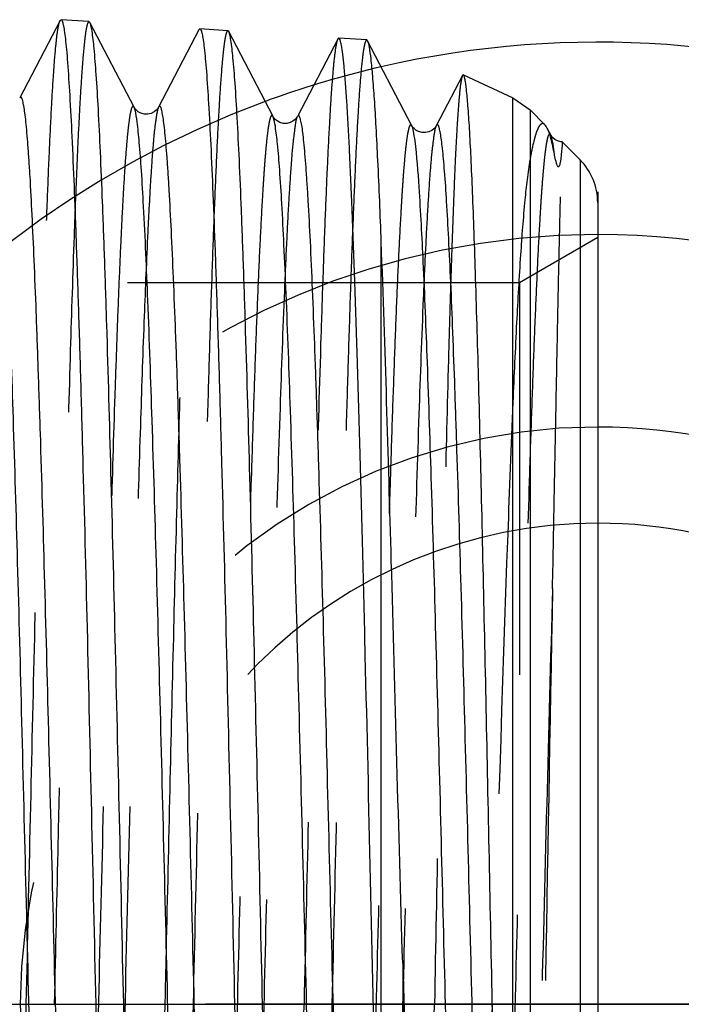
# Model space of a CAD drawing. Header units: millimetres. Extents: x 424 to 576, y 471 to 529.
# Tile 6 of 7: x 546 to 557, y 500 to 516. Entities that reach past the tile are written whole.
import ezdxf

# ---------------------------------------------------------------- set-up
doc = ezdxf.new("R2010")
doc.units = ezdxf.units.MM
doc.header["$LTSCALE"] = 65.185185
doc.linetypes.add('CENTER', pattern=[0.6, 0.375, -0.075, 0.075, -0.075])
doc.linetypes.add('HIDDEN', pattern=[0.2, 0.1, -0.1])
for name, color, linetype in [('ACHSEN_S', 7, 'CONTINUOUS'), ('KONST.EL_MIT_GEO', 7, 'CONTINUOUS'), ('KURVEN', 7, 'CONTINUOUS')]:
    doc.layers.add(name, color=color, linetype=linetype)

msp = doc.modelspace()

# ---------------------------------------------------------------- linework, layer by layer
at = {"layer": 'ACHSEN_S', "color": 2, "linetype": 'CENTER'}
msp.add_line((423.85, 500), (576.15, 500), dxfattribs=at)
at = {"layer": 'KONST.EL_MIT_GEO', "color": 7, "linetype": 'CONTINUOUS'}
for p, q in [((546.211, 516.359), (545.54, 515.072)), ((546.211, 516.359), (546.227, 516.374)), ((546.692, 516.343), (546.227, 516.374)), ((546.707, 516.328), (546.692, 516.343)), ((547.442, 514.917), (546.707, 516.328)), ((548.519, 516.205), (547.849, 514.918)), ((548.519, 516.205), (548.536, 516.221)), ((549.001, 516.19), (548.536, 516.221)), ((549.016, 516.175), (549.001, 516.19)), ((549.752, 514.763), (549.016, 516.175)), ((550.828, 516.052), (550.157, 514.765)), ((551.31, 516.037), (550.845, 516.067)), ((552.061, 514.61), (551.325, 516.021)), ((552.917, 515.458), (552.902, 515.448)), ((552.917, 515.458), (553.74, 515.075)), ((552.902, 515.448), (552.466, 514.611)), ((553.74, 515.075), (554.025, 514.875)), ((553.74, 486.428), (553.74, 515.075)), ((554.025, 514.875), (554.272, 514.628)), ((554.025, 514.875), (554.025, 485.125)), ((549.755, 514.756), (549.751, 514.765)), ((554.37, 514.456), (554.369, 514.458)), ((554.559, 514.341), (554.857, 514.043)), ((554.857, 514.043), (554.857, 485.957)), ((555.15, 513.336), (555.15, 486.664)), ((551.551, 494.483), (551.551, 512.679)), ((551.908, 500.685), (551.908, 484.266))]:
    msp.add_line(p, q, dxfattribs=at)
at = {"layer": 'KONST.EL_MIT_GEO', "color": 8, "linetype": 'HIDDEN'}
for p, q in [((554.369, 514.458), (554.307, 514.577)), ((555.15, 512.75), (553.851, 512)), ((553.851, 512), (533.078, 512)), ((553.851, 512), (553.851, 488))]:
    msp.add_line(p, q, dxfattribs=at)
at = {"layer": 'KONST.EL_MIT_GEO', "color": 7, "linetype": 'CONTINUOUS'}
for points in [[(547.849, 514.918), (547.841, 514.906), (547.83, 514.89), (547.81, 514.868), (547.775, 514.84), (547.726, 514.816), (547.671, 514.802), (547.613, 514.803), (547.555, 514.82), (547.51, 514.844), (547.48, 514.869), (547.46, 514.89), (547.447, 514.908), (547.442, 514.917)], [(550.158, 514.765), (550.15, 514.752), (550.139, 514.737), (550.119, 514.715), (550.084, 514.687), (550.035, 514.662), (549.98, 514.649), (549.922, 514.65), (549.864, 514.666), (549.819, 514.691), (549.789, 514.715), (549.769, 514.737), (549.757, 514.755), (549.752, 514.763)], [(552.466, 514.611), (552.459, 514.599), (552.448, 514.583), (552.428, 514.561), (552.393, 514.534), (552.344, 514.509), (552.289, 514.496), (552.231, 514.497), (552.173, 514.513), (552.128, 514.538), (552.098, 514.562), (552.078, 514.584), (552.066, 514.601), (552.061, 514.61)], [(554.559, 514.341), (554.54, 514.343), (554.482, 514.359), (554.437, 514.384), (554.407, 514.409), (554.387, 514.43), (554.375, 514.448), (554.37, 514.456)]]:
    msp.add_lwpolyline(points, dxfattribs=at)
msp.add_arc((554.15, 513.336), 1, 360, 45, dxfattribs=at)
at = {"layer": 'KONST.EL_MIT_GEO', "color": 8, "linetype": 'HIDDEN'}
msp.add_arc((3761.959, 445.806), 3208.142, 178.908604, 179.03207, dxfattribs=at)
for points, knots in [([(545.65, 500), (545.673, 501.036), (545.718, 503.07), (545.787, 506.029), (545.856, 508.768), (545.915, 510.868), (545.963, 512.364), (545.998, 513.324), (546.032, 514.162), (546.067, 514.872), (546.1, 515.446), (546.134, 515.88), (546.163, 516.152), (546.189, 516.295), (546.202, 516.343), (546.211, 516.359)], [0, 0, 0, 0, 0.189878, 0.372817, 0.542208, 0.691896, 0.757624, 0.816461, 0.86787, 0.911386, 0.946617, 0.973248, 0.991062, 0.99663, 1, 1, 1, 1]), ([(546.692, 516.343), (546.685, 516.344), (546.669, 516.321), (546.658, 516.279), (546.642, 516.206), (546.621, 516.054), (546.594, 515.791), (546.564, 515.392), (546.534, 514.884), (546.503, 514.27), (546.473, 513.555), (546.43, 512.413), (546.377, 510.777), (546.317, 508.595), (546.256, 506.169), (546.216, 504.478), (546.196, 503.602)], [0, 0, 0, 0, 0.001613, 0.005169, 0.010913, 0.01888, 0.041482, 0.072871, 0.112842, 0.161116, 0.217356, 0.28116, 0.429606, 0.602247, 0.794187, 1, 1, 1, 1]), ([(548.04, 503.575), (548.06, 504.416), (548.098, 506.043), (548.157, 508.383), (548.216, 510.499), (548.274, 512.337), (548.325, 513.672), (548.367, 514.564), (548.396, 515.091), (548.426, 515.517), (548.453, 515.842), (548.483, 516.058), (548.502, 516.171), (548.519, 516.205)], [0, 0, 0, 0, 0.199514, 0.386219, 0.555171, 0.7019, 0.822516, 0.872002, 0.913827, 0.947709, 0.973444, 0.990877, 1, 1, 1, 1]), ([(549.001, 516.19), (548.992, 516.19), (548.975, 516.158), (548.962, 516.104), (548.943, 516.004), (548.927, 515.871), (548.909, 515.697), (548.883, 515.391), (548.852, 514.916), (548.817, 514.24), (548.782, 513.426), (548.746, 512.483), (548.71, 511.419), (548.674, 510.246), (548.625, 508.494), (548.565, 506.122), (548.494, 503.121), (548.447, 501.054), (548.423, 500)], [0, 0, 0, 0, 0.001589, 0.005301, 0.011343, 0.019743, 0.030492, 0.043568, 0.076588, 0.118494, 0.168893, 0.227299, 0.293147, 0.365809, 0.444583, 0.61739, 0.804921, 1, 1, 1, 1]), ([(550.828, 516.052), (550.82, 516.036), (550.807, 515.989), (550.781, 515.847), (550.752, 515.58), (550.718, 515.154), (550.685, 514.589), (550.65, 513.893), (550.616, 513.07), (550.581, 512.128), (550.533, 510.66), (550.474, 508.6), (550.405, 505.913), (550.336, 503.011), (550.291, 501.016), (550.268, 500)], [0, 0, 0, 0, 0.00341, 0.009015, 0.026895, 0.053579, 0.08885, 0.132396, 0.183821, 0.242666, 0.308391, 0.458048, 0.627372, 0.81022, 1, 1, 1, 1]), ([(551.31, 516.037), (551.301, 516.037), (551.284, 516.005), (551.271, 515.952), (551.252, 515.853), (551.227, 515.651), (551.196, 515.302), (551.161, 514.775), (551.126, 514.105), (551.091, 513.299), (551.055, 512.365), (551.019, 511.311), (550.983, 510.148), (550.934, 508.413), (550.874, 506.064), (550.803, 503.091), (550.756, 501.044), (550.732, 500)], [0, 0, 0, 0, 0.001597, 0.005312, 0.011357, 0.01976, 0.043585, 0.076606, 0.118515, 0.168915, 0.227322, 0.293173, 0.365837, 0.44461, 0.617411, 0.80493, 1, 1, 1, 1]), ([(552.902, 515.448), (552.895, 515.434), (552.885, 515.391), (552.862, 515.26), (552.839, 515.007), (552.81, 514.602), (552.782, 514.063), (552.754, 513.396), (552.725, 512.605), (552.696, 511.7), (552.656, 510.287), (552.607, 508.302), (552.55, 505.71), (552.493, 502.909), (552.455, 500.982), (552.436, 500)], [0, 0, 0, 0, 0.003115, 0.00846, 0.025894, 0.05223, 0.087234, 0.130594, 0.181903, 0.240696, 0.306431, 0.456267, 0.625974, 0.809407, 1, 1, 1, 1]), ([(547.441, 514.919), (547.438, 514.925), (547.426, 514.942), (547.401, 514.915), (547.392, 514.874), (547.374, 514.804), (547.36, 514.707), (547.344, 514.582), (547.328, 514.429), (547.305, 514.171), (547.278, 513.781), (547.246, 513.236), (547.215, 512.591), (547.183, 511.85), (547.152, 511.018), (547.108, 509.749), (547.054, 507.99), (546.991, 505.711), (546.95, 504.118), (546.929, 503.292)], [0, 0, 0, 0, 0.001942, 0.003672, 0.007415, 0.013473, 0.021894, 0.032684, 0.045832, 0.061314, 0.099175, 0.145995, 0.201426, 0.265048, 0.336381, 0.414884, 0.59098, 0.787999, 1, 1, 1, 1]), ([(547.849, 514.918), (547.832, 514.886), (547.813, 514.779), (547.783, 514.576), (547.755, 514.274), (547.726, 513.88), (547.697, 513.393), (547.655, 512.571), (547.604, 511.342), (547.546, 509.652), (547.487, 507.707), (547.429, 505.559), (547.39, 504.064), (547.371, 503.292)], [0, 0, 0, 0, 0.009514, 0.027273, 0.053272, 0.087363, 0.129338, 0.178919, 0.299565, 0.446133, 0.614765, 0.801022, 1, 1, 1, 1]), ([(549.751, 514.765), (549.747, 514.772), (549.731, 514.791), (549.706, 514.749), (549.694, 514.698), (549.675, 514.604), (549.658, 514.479), (549.64, 514.317), (549.623, 514.121), (549.605, 513.891), (549.587, 513.628), (549.562, 513.211), (549.531, 512.612), (549.495, 511.802), (549.459, 510.879), (549.424, 509.851), (549.374, 508.299), (549.314, 506.178), (549.243, 503.474), (549.172, 500.636), (549.102, 497.773), (549.031, 494.994), (548.961, 492.407), (548.89, 490.109), (548.83, 488.417), (548.779, 487.274), (548.744, 486.594), (548.708, 486.043), (548.676, 485.624), (548.639, 485.346), (548.618, 485.201), (548.596, 485.159)], [0, 0, 0, 0, 0.000819, 0.001716, 0.003675, 0.006794, 0.011089, 0.016555, 0.023183, 0.030958, 0.039864, 0.049878, 0.073136, 0.100508, 0.131734, 0.166511, 0.204504, 0.288646, 0.380922, 0.477785, 0.575515, 0.67036, 0.758686, 0.837109, 0.902632, 0.929753, 0.952758, 0.97143, 0.985594, 0.995131, 1, 1, 1, 1]), ([(550.157, 514.765), (550.135, 514.722), (550.114, 514.576), (550.077, 514.297), (550.045, 513.876), (550.009, 513.322), (549.974, 512.639), (549.923, 511.492), (549.862, 509.794), (549.792, 507.49), (549.721, 504.898), (549.651, 502.115), (549.58, 499.251), (549.509, 496.414), (549.439, 493.714), (549.378, 491.597), (549.329, 490.049), (549.293, 489.024), (549.257, 488.104), (549.222, 487.298), (549.191, 486.702), (549.166, 486.287), (549.148, 486.025), (549.13, 485.796), (549.113, 485.602), (549.095, 485.441), (549.079, 485.317), (549.059, 485.224), (549.048, 485.173), (549.022, 485.132), (549.007, 485.151), (549.003, 485.158)], [0, 0, 0, 0, 0.004895, 0.01448, 0.028714, 0.047472, 0.070577, 0.097809, 0.163564, 0.24221, 0.330717, 0.425682, 0.523452, 0.620273, 0.712429, 0.796388, 0.834273, 0.868935, 0.900044, 0.9273, 0.950448, 0.960409, 0.969265, 0.976995, 0.98358, 0.989008, 0.993269, 0.99636, 0.998294, 0.999175, 1, 1, 1, 1]), ([(554.272, 514.628), (554.264, 514.636), (554.243, 514.651), (554.203, 514.639), (554.174, 514.599), (554.143, 514.538), (554.114, 514.451), (554.069, 514.287), (554.042, 514.15), (554.025, 514.05)], [0, 0, 0, 0, 0.052171, 0.098594, 0.165077, 0.262446, 0.393963, 0.560681, 1, 1, 1, 1]), ([(552.06, 514.612), (552.056, 514.619), (552.04, 514.638), (552.015, 514.597), (552.003, 514.546), (551.984, 514.453), (551.967, 514.33), (551.949, 514.17), (551.932, 513.977), (551.914, 513.75), (551.896, 513.489), (551.871, 513.077), (551.84, 512.484), (551.804, 511.684), (551.769, 510.771), (551.733, 509.754), (551.683, 508.218), (551.623, 506.12), (551.552, 503.445), (551.481, 500.636), (551.411, 497.803), (551.34, 495.052), (551.27, 492.491), (551.2, 490.216), (551.139, 488.541), (551.088, 487.409), (551.053, 486.735), (551.017, 486.19), (550.985, 485.774), (550.948, 485.498), (550.928, 485.355), (550.905, 485.312)], [0, 0, 0, 0, 0.000832, 0.001724, 0.003672, 0.006781, 0.011066, 0.016521, 0.023137, 0.030902, 0.039797, 0.0498, 0.073037, 0.10039, 0.131597, 0.166357, 0.204334, 0.28845, 0.380709, 0.477563, 0.575292, 0.670146, 0.758489, 0.836938, 0.902495, 0.929636, 0.952661, 0.971355, 0.985543, 0.995104, 1, 1, 1, 1]), ([(552.466, 514.611), (552.444, 514.568), (552.423, 514.424), (552.386, 514.147), (552.354, 513.729), (552.318, 513.181), (552.283, 512.504), (552.232, 511.368), (552.171, 509.687), (552.101, 507.406), (552.03, 504.84), (551.959, 502.086), (551.889, 499.251), (551.818, 496.444), (551.747, 493.772), (551.687, 491.678), (551.638, 490.147), (551.602, 489.133), (551.566, 488.223), (551.531, 487.426), (551.5, 486.836), (551.475, 486.426), (551.457, 486.167), (551.439, 485.941), (551.422, 485.749), (551.404, 485.59), (551.387, 485.468), (551.368, 485.376), (551.357, 485.326), (551.331, 485.286), (551.316, 485.305), (551.312, 485.312)], [0, 0, 0, 0, 0.004922, 0.014531, 0.02879, 0.04757, 0.070697, 0.097949, 0.163739, 0.242412, 0.330937, 0.425911, 0.52368, 0.620491, 0.712627, 0.796558, 0.834426, 0.869071, 0.90016, 0.927397, 0.950524, 0.960474, 0.969319, 0.977038, 0.983613, 0.989029, 0.99328, 0.996361, 0.998286, 0.999163, 1, 1, 1, 1]), ([(554.369, 514.458), (554.365, 514.465), (554.35, 514.484), (554.324, 514.444), (554.313, 514.394), (554.293, 514.303), (554.277, 514.181), (554.259, 514.023), (554.241, 513.832), (554.223, 513.608), (554.205, 513.35), (554.18, 512.943), (554.149, 512.357), (554.114, 511.566), (554.078, 510.663), (554.042, 509.656), (553.993, 508.138), (553.932, 506.062), (553.861, 503.415), (553.791, 500.636), (553.72, 497.832), (553.649, 495.11), (553.579, 492.575), (553.509, 490.324), (553.448, 488.665), (553.397, 487.544), (553.362, 486.877), (553.327, 486.336), (553.295, 485.924), (553.258, 485.65), (553.237, 485.508), (553.215, 485.466)], [0, 0, 0, 0, 0.000845, 0.001733, 0.003672, 0.006771, 0.011044, 0.016488, 0.023093, 0.030847, 0.03973, 0.049722, 0.072938, 0.100271, 0.131459, 0.166201, 0.204162, 0.288252, 0.380492, 0.477336, 0.575065, 0.669928, 0.758289, 0.836764, 0.902355, 0.929516, 0.952562, 0.971279, 0.985491, 0.995077, 1, 1, 1, 1]), ([(554.399, 506.912), (554.41, 507.451), (554.43, 508.477), (554.458, 509.932), (554.483, 511.208), (554.502, 512.149), (554.517, 512.796), (554.526, 513.196), (554.534, 513.538), (554.542, 513.819), (554.547, 514.015), (554.551, 514.14), (554.553, 514.211), (554.556, 514.264), (554.555, 514.309), (554.561, 514.322), (554.557, 514.343), (554.559, 514.341)], [0, 0, 0, 0, 0.217591, 0.414506, 0.587267, 0.732798, 0.794528, 0.848527, 0.894561, 0.932434, 0.961995, 0.973622, 0.983135, 0.990528, 0.9958, 0.998955, 1, 1, 1, 1]), ([(554.025, 514.05), (553.985, 513.828), (553.928, 513.3), (553.859, 512.395), (553.796, 511.273), (553.759, 510.455), (553.74, 510.014)], [0, 0, 0, 0, 0.167006, 0.393405, 0.672979, 1, 1, 1, 1]), ([(553.74, 510.014), (553.709, 509.285), (553.581, 505.947), (553.48, 502.609), (553.4, 500)], [0, 0, 0, 0, 0.218607, 1, 1, 1, 1]), ([(554.399, 506.912), (554.365, 505.719), (554.299, 503.254), (554.205, 499.528), (554.111, 495.833), (554.03, 492.891), (553.964, 490.746), (553.916, 489.361), (553.874, 488.319), (553.841, 487.585), (553.817, 487.113), (553.793, 486.698), (553.769, 486.341), (553.745, 486.043), (553.721, 485.807), (553.701, 485.648), (553.683, 485.553), (553.672, 485.504), (553.66, 485.472), (553.649, 485.45), (553.629, 485.448), (553.624, 485.46), (553.621, 485.465)], [0, 0, 0, 0, 0.166463, 0.343809, 0.519673, 0.681797, 0.754121, 0.818901, 0.875009, 0.899499, 0.921469, 0.940826, 0.957483, 0.971374, 0.98244, 0.990643, 0.993667, 0.995975, 0.997578, 0.998528, 0.999093, 1, 1, 1, 1]), ([(546.196, 503.602), (546.189, 503.305), (546.162, 502.105), (546.135, 500.904), (546.114, 500)], [0, 0, 0, 0, 0.247263, 1, 1, 1, 1]), ([(547.959, 500), (547.966, 500.3), (547.992, 501.492), (548.02, 502.684), (548.04, 503.575)], [0, 0, 0, 0, 0.251957, 1, 1, 1, 1]), ([(546.929, 503.292), (546.902, 502.21), (546.849, 500.045), (546.77, 496.848), (546.692, 493.799), (546.625, 491.417), (546.57, 489.695), (546.53, 488.577), (546.491, 487.594), (546.451, 486.76), (546.413, 486.082), (546.374, 485.57), (546.342, 485.248), (546.311, 485.08), (546.297, 485.024), (546.287, 485.005)], [0, 0, 0, 0, 0.177384, 0.354939, 0.524244, 0.677247, 0.745328, 0.806692, 0.860615, 0.906458, 0.94368, 0.971852, 0.990664, 0.996508, 1, 1, 1, 1]), ([(547.371, 503.292), (547.342, 502.152), (547.286, 499.872), (547.204, 496.516), (547.122, 493.342), (547.051, 490.889), (546.993, 489.143), (546.951, 488.035), (546.91, 487.09), (546.868, 486.304), (546.834, 485.784), (546.8, 485.422), (546.785, 485.264), (546.733, 484.931), (546.694, 485.005)], [0, 0, 0, 0, 0.186911, 0.373505, 0.549957, 0.706955, 0.775525, 0.83624, 0.888301, 0.931028, 0.963868, 0.976443, 0.986406, 1, 1, 1, 1]), ([(545.072, 483.549), (545.082, 483.55), (545.098, 483.584), (545.112, 483.641), (545.13, 483.744), (545.147, 483.882), (545.164, 484.06), (545.19, 484.372), (545.221, 484.857), (545.256, 485.545), (545.291, 486.373), (545.327, 487.332), (545.363, 488.413), (545.398, 489.605), (545.448, 491.383), (545.508, 493.791), (545.579, 496.835), (545.626, 498.931), (545.65, 500)], [0, 0, 0, 0, 0.001679, 0.005509, 0.011665, 0.02017, 0.031013, 0.044174, 0.077334, 0.119343, 0.16981, 0.22825, 0.294103, 0.366739, 0.445458, 0.618073, 0.805312, 1, 1, 1, 1]), ([(547.381, 483.703), (547.391, 483.703), (547.407, 483.737), (547.421, 483.793), (547.439, 483.896), (547.456, 484.032), (547.473, 484.208), (547.499, 484.518), (547.53, 484.998), (547.565, 485.68), (547.6, 486.501), (547.636, 487.45), (547.672, 488.521), (547.707, 489.702), (547.757, 491.464), (547.817, 493.848), (547.888, 496.864), (547.935, 498.941), (547.959, 500)], [0, 0, 0, 0, 0.001686, 0.00552, 0.011678, 0.020185, 0.03103, 0.044192, 0.077354, 0.119363, 0.169827, 0.228264, 0.294112, 0.366745, 0.445461, 0.618076, 0.805316, 1, 1, 1, 1]), ([(548.423, 500), (548.4, 498.971), (548.354, 496.951), (548.286, 494.012), (548.217, 491.291), (548.158, 489.205), (548.109, 487.718), (548.075, 486.765), (548.04, 485.931), (548.006, 485.227), (547.972, 484.656), (547.938, 484.225), (547.909, 483.955), (547.883, 483.812), (547.87, 483.765), (547.862, 483.749)], [0, 0, 0, 0, 0.189799, 0.372719, 0.54212, 0.691828, 0.757564, 0.816408, 0.86782, 0.911339, 0.946574, 0.973212, 0.99104, 0.996617, 1, 1, 1, 1]), ([(549.69, 483.856), (549.7, 483.857), (549.716, 483.89), (549.73, 483.946), (549.748, 484.047), (549.765, 484.182), (549.782, 484.357), (549.808, 484.664), (549.839, 485.139), (549.874, 485.815), (549.909, 486.628), (549.945, 487.569), (549.981, 488.629), (550.016, 489.799), (550.066, 491.544), (550.126, 493.907), (550.197, 496.894), (550.244, 498.951), (550.268, 500)], [0, 0, 0, 0, 0.001694, 0.005531, 0.011691, 0.0202, 0.031046, 0.044208, 0.077371, 0.119382, 0.169848, 0.228287, 0.294138, 0.366772, 0.445488, 0.618095, 0.805324, 1, 1, 1, 1]), ([(550.732, 500), (550.709, 498.981), (550.663, 496.98), (550.595, 494.07), (550.526, 491.375), (550.467, 489.309), (550.418, 487.836), (550.384, 486.892), (550.349, 486.066), (550.315, 485.368), (550.281, 484.802), (550.247, 484.375), (550.219, 484.107), (550.192, 483.966), (550.179, 483.918), (550.171, 483.902)], [0, 0, 0, 0, 0.189752, 0.372634, 0.542005, 0.691692, 0.757423, 0.816267, 0.867686, 0.911219, 0.946474, 0.973139, 0.991, 0.996596, 1, 1, 1, 1]), ([(551.956, 484.093), (551.965, 484.098), (551.975, 484.133), (551.989, 484.193), (552.002, 484.297), (552.017, 484.435), (552.032, 484.61), (552.053, 484.917), (552.079, 485.39), (552.108, 486.06), (552.137, 486.863), (552.167, 487.791), (552.197, 488.836), (552.226, 489.987), (552.267, 491.702), (552.318, 494.023), (552.377, 496.954), (552.416, 498.972), (552.436, 500)], [0, 0, 0, 0, 0.001875, 0.005978, 0.012402, 0.021157, 0.03223, 0.045597, 0.079101, 0.121362, 0.171993, 0.230514, 0.296372, 0.368943, 0.447531, 0.619702, 0.806257, 1, 1, 1, 1]), ([(552.684, 484.448), (552.709, 484.495), (552.738, 484.647), (552.782, 484.937), (552.823, 485.363), (552.866, 485.919), (552.91, 486.601), (552.972, 487.743), (553.048, 489.432), (553.135, 491.727), (553.223, 494.317), (553.311, 497.108), (553.37, 499.025), (553.4, 500)], [0, 0, 0, 0, 0.010288, 0.029208, 0.056716, 0.092615, 0.136607, 0.188311, 0.312983, 0.462207, 0.630621, 0.812094, 1, 1, 1, 1]), ([(554.025, 487.483), (554.079, 489.288), (554.162, 493.461), (554.234, 497.633), (554.275, 500)], [0, 0, 0, 0, 0.432859, 1, 1, 1, 1])]:
    msp.add_open_spline(points, degree=3, knots=knots, dxfattribs=at)
at = {"layer": 'KONST.EL_MIT_GEO', "color": 7, "linetype": 'CONTINUOUS'}
for points, knots in [([(546.227, 516.374), (546.236, 516.374), (546.252, 516.339), (546.266, 516.283), (546.284, 516.18), (546.301, 516.043), (546.319, 515.866), (546.344, 515.555), (546.375, 515.073), (546.41, 514.387), (546.446, 513.563), (546.481, 512.609), (546.517, 511.533), (546.553, 510.346), (546.602, 508.577), (546.663, 506.18), (546.733, 503.151), (546.78, 501.064), (546.804, 500)], [0, 0, 0, 0, 0.001683, 0.005515, 0.011672, 0.020178, 0.031022, 0.044183, 0.077344, 0.119353, 0.169819, 0.228258, 0.294109, 0.366744, 0.445461, 0.618077, 0.805317, 1, 1, 1, 1]), ([(547.269, 500), (547.246, 501.034), (547.2, 503.064), (547.131, 506.017), (547.062, 508.752), (547.003, 510.847), (546.955, 512.341), (546.92, 513.299), (546.885, 514.136), (546.851, 514.844), (546.817, 515.417), (546.783, 515.85), (546.755, 516.121), (546.728, 516.264), (546.716, 516.312), (546.707, 516.328)], [0, 0, 0, 0, 0.189824, 0.37277, 0.54219, 0.691903, 0.757639, 0.81648, 0.867886, 0.911399, 0.946621, 0.973248, 0.991059, 0.996629, 1, 1, 1, 1]), ([(548.536, 516.221), (548.545, 516.22), (548.561, 516.186), (548.575, 516.131), (548.593, 516.029), (548.61, 515.893), (548.628, 515.717), (548.653, 515.409), (548.684, 514.932), (548.719, 514.253), (548.755, 513.436), (548.79, 512.491), (548.826, 511.425), (548.862, 510.25), (548.911, 508.497), (548.972, 506.123), (549.042, 503.121), (549.089, 501.054), (549.113, 500)], [0, 0, 0, 0, 0.001687, 0.005517, 0.011675, 0.02018, 0.031021, 0.044181, 0.077338, 0.119347, 0.169809, 0.228247, 0.294098, 0.366731, 0.445448, 0.618066, 0.80531, 1, 1, 1, 1]), ([(549.578, 500), (549.555, 501.024), (549.509, 503.035), (549.44, 505.959), (549.371, 508.667), (549.312, 510.743), (549.264, 512.223), (549.229, 513.172), (549.195, 514.001), (549.16, 514.703), (549.126, 515.271), (549.092, 515.7), (549.064, 515.969), (549.037, 516.111), (549.025, 516.158), (549.016, 516.175)], [0, 0, 0, 0, 0.189774, 0.372676, 0.542063, 0.69176, 0.757494, 0.816338, 0.867754, 0.911279, 0.946524, 0.973175, 0.99102, 0.996607, 1, 1, 1, 1]), ([(550.845, 516.067), (550.84, 516.068), (550.833, 516.061), (550.83, 516.054), (550.828, 516.052)], [0, 0, 0, 0, 0.650585, 1, 1, 1, 1]), ([(551.551, 494.483), (551.521, 495.731), (551.462, 498.26), (551.376, 502.032), (551.303, 505.141), (551.244, 507.515), (551.2, 509.151), (551.156, 510.655), (551.113, 512.006), (551.069, 513.184), (551.026, 514.173), (550.989, 514.871), (550.957, 515.324), (550.936, 515.583), (550.915, 515.783), (550.893, 515.935), (550.875, 516.014), (550.857, 516.067), (550.845, 516.067)], [0, 0, 0, 0, 0.173247, 0.351278, 0.523864, 0.604985, 0.681082, 0.751059, 0.813909, 0.868731, 0.91474, 0.951279, 0.965831, 0.977835, 0.987255, 0.994062, 0.998263, 1, 1, 1, 1]), ([(551.551, 512.679), (551.535, 513.131), (551.509, 513.767), (551.469, 514.559), (551.441, 515.027), (551.413, 515.405), (551.388, 515.694), (551.359, 515.888), (551.342, 515.99), (551.325, 516.021)], [0, 0, 0, 0, 0.404222, 0.569864, 0.709807, 0.823282, 0.909691, 0.968587, 1, 1, 1, 1]), ([(553.74, 486.428), (553.694, 487.405), (553.621, 489.769), (553.524, 493.77), (553.445, 497.648), (553.378, 500.986), (553.327, 503.502), (553.276, 505.923), (553.226, 508.182), (553.176, 510.214), (553.132, 511.74), (553.097, 512.806), (553.072, 513.476), (553.046, 514.053), (553.022, 514.532), (552.997, 514.911), (552.975, 515.163), (552.957, 515.312), (552.945, 515.386), (552.933, 515.43), (552.924, 515.455), (552.917, 515.458)], [0, 0, 0, 0, 0.101001, 0.244235, 0.413304, 0.501584, 0.589034, 0.673187, 0.751679, 0.822317, 0.883137, 0.909329, 0.932461, 0.952378, 0.968941, 0.982044, 0.991602, 0.995035, 0.997568, 0.999207, 1, 1, 1, 1]), ([(546.287, 485.005), (546.283, 484.998), (546.268, 484.979), (546.243, 485.019), (546.232, 485.069), (546.212, 485.162), (546.196, 485.284), (546.179, 485.442), (546.161, 485.634), (546.144, 485.86), (546.126, 486.119), (546.101, 486.528), (546.071, 487.117), (546.036, 487.913), (546.001, 488.822), (545.965, 489.836), (545.917, 491.369), (545.857, 493.467), (545.788, 496.149), (545.718, 498.976), (545.648, 501.841), (545.579, 504.638), (545.509, 507.265), (545.44, 509.622), (545.372, 511.624), (545.312, 513.033), (545.262, 513.929), (545.228, 514.411), (545.194, 514.759), (545.169, 514.946), (545.151, 515.016)], [0, 0, 0, 0, 0.000808, 0.001664, 0.003546, 0.006553, 0.010699, 0.015984, 0.022396, 0.029923, 0.038548, 0.048253, 0.070804, 0.097372, 0.127706, 0.161525, 0.198513, 0.280587, 0.370872, 0.466008, 0.562456, 0.656633, 0.745044, 0.82441, 0.891793, 0.944704, 0.965102, 0.981203, 0.992864, 1, 1, 1, 1]), ([(546.644, 485.244), (546.609, 485.502), (546.561, 486.185), (546.495, 487.44), (546.43, 489.139), (546.362, 491.222), (546.295, 493.614), (546.203, 497.171), (546.115, 500.842), (546.024, 504.496), (545.957, 507.066), (545.899, 509.067), (545.851, 510.523), (545.817, 511.482), (545.783, 512.341), (545.749, 513.092), (545.72, 513.647), (545.696, 514.031), (545.679, 514.274), (545.662, 514.486), (545.645, 514.666), (545.628, 514.814), (545.612, 514.928), (545.593, 515.014), (545.583, 515.061), (545.558, 515.097), (545.544, 515.079), (545.54, 515.072)], [0, 0, 0, 0, 0.026081, 0.068628, 0.126161, 0.196657, 0.277634, 0.366241, 0.553722, 0.646007, 0.73298, 0.811591, 0.846888, 0.87909, 0.907918, 0.933119, 0.954475, 0.963652, 0.971802, 0.978907, 0.984952, 0.989929, 0.993828, 0.996647, 0.998403, 0.999203, 1, 1, 1, 1]), ([(547.458, 514.873), (547.456, 514.878), (547.452, 514.893), (547.447, 514.908), (547.442, 514.918)], [0, 0, 0, 0, 0.302731, 1, 1, 1, 1]), ([(548.596, 485.158), (548.592, 485.151), (548.577, 485.132), (548.552, 485.173), (548.54, 485.223), (548.521, 485.315), (548.505, 485.437), (548.487, 485.594), (548.47, 485.785), (548.452, 486.01), (548.434, 486.268), (548.41, 486.675), (548.379, 487.261), (548.344, 488.053), (548.309, 488.957), (548.274, 489.965), (548.225, 491.488), (548.165, 493.573), (548.095, 496.237), (548.026, 499.042), (547.956, 501.884), (547.886, 504.657), (547.817, 507.256), (547.747, 509.586), (547.679, 511.56), (547.619, 512.947), (547.568, 513.824), (547.535, 514.293), (547.5, 514.629), (547.475, 514.808), (547.458, 514.873)], [0, 0, 0, 0, 0.000809, 0.001678, 0.003578, 0.006607, 0.010781, 0.016098, 0.022546, 0.030112, 0.038782, 0.048535, 0.071194, 0.097881, 0.128346, 0.162303, 0.199436, 0.281802, 0.372365, 0.467737, 0.564357, 0.658618, 0.747005, 0.826227, 0.893338, 0.94585, 0.966001, 0.981826, 0.993186, 1, 1, 1, 1]), ([(548.987, 485.205), (548.969, 485.271), (548.944, 485.453), (548.909, 485.791), (548.876, 486.264), (548.824, 487.146), (548.765, 488.54), (548.696, 490.521), (548.627, 492.858), (548.557, 495.462), (548.487, 498.237), (548.417, 501.079), (548.348, 503.882), (548.278, 506.54), (548.218, 508.62), (548.17, 510.138), (548.135, 511.142), (548.099, 512.042), (548.064, 512.83), (548.034, 513.413), (548.009, 513.818), (547.992, 514.074), (547.974, 514.297), (547.957, 514.487), (547.939, 514.643), (547.923, 514.764), (547.904, 514.855), (547.893, 514.905), (547.868, 514.944), (547.852, 514.926), (547.849, 514.918)], [0, 0, 0, 0, 0.006901, 0.018367, 0.034311, 0.054594, 0.107381, 0.174764, 0.254222, 0.342783, 0.437137, 0.533758, 0.629042, 0.719436, 0.801572, 0.838574, 0.872397, 0.902728, 0.929282, 0.951818, 0.961512, 0.970128, 0.977645, 0.984046, 0.98932, 0.993459, 0.996458, 0.998332, 0.999186, 1, 1, 1, 1]), ([(550.905, 485.312), (550.901, 485.304), (550.886, 485.286), (550.86, 485.326), (550.849, 485.377), (550.83, 485.469), (550.813, 485.593), (550.795, 485.752), (550.778, 485.945), (550.76, 486.172), (550.742, 486.432), (550.717, 486.843), (550.686, 487.435), (550.651, 488.234), (550.615, 489.146), (550.579, 490.162), (550.53, 491.697), (550.47, 493.795), (550.399, 496.471), (550.329, 499.283), (550.258, 502.123), (550.188, 504.883), (550.118, 507.458), (550.048, 509.749), (549.987, 511.441), (549.937, 512.589), (549.902, 513.275), (549.867, 513.835), (549.834, 514.264), (549.798, 514.556), (549.775, 514.708), (549.755, 514.756)], [0, 0, 0, 0, 0.000828, 0.001712, 0.003644, 0.006728, 0.010981, 0.016398, 0.022968, 0.03068, 0.039515, 0.049452, 0.072539, 0.09972, 0.130738, 0.165293, 0.203056, 0.286731, 0.378566, 0.475052, 0.57251, 0.667224, 0.755588, 0.834241, 0.900195, 0.927609, 0.950956, 0.970017, 0.984616, 0.994629, 1, 1, 1, 1]), ([(551.309, 485.318), (551.288, 485.365), (551.266, 485.516), (551.229, 485.804), (551.197, 486.232), (551.161, 486.791), (551.126, 487.478), (551.075, 488.627), (551.015, 490.322), (550.944, 492.618), (550.874, 495.198), (550.804, 497.962), (550.733, 500.806), (550.662, 503.619), (550.592, 506.296), (550.532, 508.393), (550.482, 509.926), (550.447, 510.941), (550.411, 511.852), (550.376, 512.649), (550.345, 513.24), (550.32, 513.65), (550.302, 513.909), (550.285, 514.135), (550.267, 514.327), (550.249, 514.486), (550.233, 514.608), (550.213, 514.701), (550.202, 514.751), (550.177, 514.791), (550.161, 514.772), (550.158, 514.765)], [0, 0, 0, 0, 0.005259, 0.015187, 0.029736, 0.048775, 0.072126, 0.099568, 0.165631, 0.244437, 0.332967, 0.427832, 0.525401, 0.621947, 0.713782, 0.797404, 0.835124, 0.869628, 0.900588, 0.927709, 0.950736, 0.960644, 0.969451, 0.977137, 0.983683, 0.989076, 0.99331, 0.996378, 0.998296, 0.99917, 1, 1, 1, 1]), ([(552.113, 514.359), (552.106, 514.414), (552.092, 514.498), (552.074, 514.584), (552.06, 514.611)], [0, 0, 0, 0, 0.64215, 1, 1, 1, 1]), ([(553.571, 485.694), (553.537, 485.943), (553.488, 486.604), (553.422, 487.82), (553.357, 489.468), (553.29, 491.487), (553.222, 493.807), (553.13, 497.259), (553.042, 500.82), (552.951, 504.365), (552.883, 506.857), (552.825, 508.798), (552.778, 510.21), (552.744, 511.14), (552.71, 511.972), (552.676, 512.699), (552.642, 513.315), (552.613, 513.756), (552.588, 514.049), (552.571, 514.222), (552.554, 514.365), (552.539, 514.476), (552.52, 514.557), (552.51, 514.603), (552.483, 514.637), (552.47, 514.618), (552.466, 514.611)], [0, 0, 0, 0, 0.026021, 0.068534, 0.126059, 0.196571, 0.277583, 0.366238, 0.553829, 0.646162, 0.733169, 0.811795, 0.84709, 0.879286, 0.9081, 0.93328, 0.95461, 0.971902, 0.978989, 0.985014, 0.989968, 0.993844, 0.996642, 0.998376, 0.999168, 1, 1, 1, 1]), ([(554.43, 514.141), (554.422, 514.182), (554.395, 514.313), (554.363, 514.444), (554.329, 514.529)], [0, 0, 0, 0, 0.311051, 1, 1, 1, 1]), ([(553.214, 485.465), (553.211, 485.458), (553.197, 485.44), (553.171, 485.474), (553.161, 485.52), (553.142, 485.602), (553.126, 485.712), (553.109, 485.855), (553.092, 486.029), (553.068, 486.322), (553.038, 486.762), (553.005, 487.377), (552.971, 488.103), (552.937, 488.933), (552.902, 489.861), (552.855, 491.269), (552.797, 493.205), (552.73, 495.689), (552.639, 499.223), (552.551, 502.773), (552.459, 506.215), (552.392, 508.532), (552.325, 510.552), (552.26, 512.205), (552.195, 513.433), (552.146, 514.104), (552.113, 514.359)], [0, 0, 0, 0, 0.000825, 0.001626, 0.003371, 0.006177, 0.010062, 0.015023, 0.021053, 0.028143, 0.045436, 0.066756, 0.091916, 0.120698, 0.152848, 0.188086, 0.266558, 0.353367, 0.445474, 0.63262, 0.721122, 0.802074, 0.872657, 0.930416, 0.973353, 1, 1, 1, 1]), ([(554.39, 514.396), (554.388, 514.402), (554.383, 514.423), (554.376, 514.444), (554.369, 514.458)], [0, 0, 0, 0, 0.311735, 1, 1, 1, 1]), ([(554.43, 514.141), (554.427, 514.167), (554.416, 514.253), (554.404, 514.338), (554.39, 514.396)], [0, 0, 0, 0, 0.312507, 1, 1, 1, 1]), ([(554.559, 514.341), (554.557, 514.271), (554.549, 514.166), (554.535, 514.046), (554.525, 513.984), (554.515, 513.953), (554.508, 513.926), (554.488, 513.931), (554.48, 513.948), (554.468, 513.976), (554.452, 514.035), (554.427, 514.155), (554.409, 514.258), (554.393, 514.326)], [0, 0, 0, 0, 0.250246, 0.375366, 0.437918, 0.469186, 0.499982, 0.514562, 0.530905, 0.562055, 0.624606, 0.749729, 1, 1, 1, 1]), ([(554.43, 514.141), (554.427, 514.158), (554.415, 514.22), (554.404, 514.282), (554.393, 514.326)], [0, 0, 0, 0, 0.273674, 1, 1, 1, 1]), ([(551.908, 500.685), (551.842, 502.912), (551.733, 506.91), (551.618, 510.909), (551.551, 512.679)], [0, 0, 0, 0, 0.55709, 1, 1, 1, 1]), ([(551.908, 500.685), (551.939, 499.63), (552, 497.556), (552.092, 494.539), (552.183, 491.751), (552.263, 489.621), (552.328, 488.116), (552.375, 487.163), (552.422, 486.342), (552.467, 485.664), (552.514, 485.129), (552.552, 484.789), (552.59, 484.579), (552.608, 484.5), (552.641, 484.413), (552.664, 484.424)], [0, 0, 0, 0, 0.194255, 0.381894, 0.555417, 0.707792, 0.774068, 0.832805, 0.883399, 0.925322, 0.958147, 0.981548, 0.989652, 0.995356, 1, 1, 1, 1]), ([(546.804, 500), (546.827, 498.969), (546.873, 496.944), (546.942, 494), (547.01, 491.274), (547.069, 489.184), (547.118, 487.695), (547.152, 486.74), (547.187, 485.905), (547.221, 485.199), (547.255, 484.627), (547.289, 484.195), (547.317, 483.924), (547.344, 483.782), (547.357, 483.734), (547.365, 483.718)], [0, 0, 0, 0, 0.189854, 0.372772, 0.542147, 0.691827, 0.757555, 0.816394, 0.867806, 0.911328, 0.946569, 0.973213, 0.991043, 0.99662, 1, 1, 1, 1]), ([(547.846, 483.733), (547.838, 483.733), (547.82, 483.766), (547.807, 483.819), (547.789, 483.92), (547.772, 484.054), (547.754, 484.229), (547.729, 484.536), (547.698, 485.013), (547.662, 485.693), (547.627, 486.51), (547.591, 487.458), (547.556, 488.527), (547.52, 489.706), (547.471, 491.466), (547.41, 493.849), (547.34, 496.864), (547.293, 498.941), (547.269, 500)], [0, 0, 0, 0, 0.001585, 0.005295, 0.011336, 0.019736, 0.030484, 0.043559, 0.076578, 0.118485, 0.168885, 0.227293, 0.293145, 0.36581, 0.444585, 0.61739, 0.80492, 1, 1, 1, 1]), ([(549.113, 500), (549.136, 498.979), (549.182, 496.974), (549.251, 494.058), (549.319, 491.358), (549.378, 489.288), (549.427, 487.813), (549.461, 486.867), (549.496, 486.04), (549.53, 485.34), (549.564, 484.773), (549.598, 484.345), (549.626, 484.077), (549.653, 483.935), (549.665, 483.888), (549.674, 483.871)], [0, 0, 0, 0, 0.189804, 0.372675, 0.542014, 0.691678, 0.757405, 0.81625, 0.867673, 0.911211, 0.946472, 0.973142, 0.991004, 0.9966, 1, 1, 1, 1]), ([(550.155, 483.887), (550.147, 483.886), (550.129, 483.919), (550.116, 483.972), (550.098, 484.071), (550.081, 484.204), (550.063, 484.377), (550.038, 484.682), (550.007, 485.154), (549.971, 485.827), (549.936, 486.637), (549.9, 487.576), (549.865, 488.635), (549.829, 489.803), (549.78, 491.546), (549.719, 493.907), (549.649, 496.894), (549.602, 498.951), (549.578, 500)], [0, 0, 0, 0, 0.001592, 0.005305, 0.011348, 0.019749, 0.030498, 0.043574, 0.076593, 0.118499, 0.168896, 0.227302, 0.293151, 0.365814, 0.444586, 0.617392, 0.804922, 1, 1, 1, 1])]:
    msp.add_open_spline(points, degree=3, knots=knots, dxfattribs=at)
for points in [[(551.325, 516.021), (551.322, 516.028), (551.317, 516.036), (551.31, 516.037)], [(554.295, 514.599), (554.288, 514.609), (554.281, 514.619), (554.272, 514.628)], [(554.307, 514.577), (554.303, 514.585), (554.299, 514.592), (554.295, 514.599)], [(554.329, 514.529), (554.322, 514.546), (554.315, 514.562), (554.307, 514.577)]]:
    msp.add_open_spline(points, degree=3, dxfattribs=at)
at = {"layer": 'KURVEN', "color": 40, "linetype": 'CONTINUOUS'}
for p, q in [((555.15, 513.509), (555.15, 486.491)), ((571.15, 500), (555.15, 500))]:
    msp.add_line(p, q, dxfattribs=at)
at = {"layer": 'KURVEN', "color": 8, "linetype": 'HIDDEN'}
msp.add_line((555.15, 500), (539.15, 500), dxfattribs=at)
at = {"layer": 'KURVEN', "color": 40, "linetype": 'CONTINUOUS'}
for radius, start, end in [(16, 259.7643, 102.9995), (16, 109.2, 110.2154), (12.8, 270, 90), (9.6, 270, 89.9999), (8, 270, 89.9999)]:
    msp.add_arc((555.15, 500), radius, start, end, dxfattribs=at)
at = {"layer": 'KURVEN', "color": 8, "linetype": 'HIDDEN'}
for radius, start, end in [(16, 102.9995, 109.2), (16, 110.2154, 246.6457), (12.8, 90, 270), (9.6, 89.9999, 270), (8, 89.9999, 180)]:
    msp.add_arc((555.15, 500), radius, start, end, dxfattribs=at)

doc.saveas('drawing.dxf')
